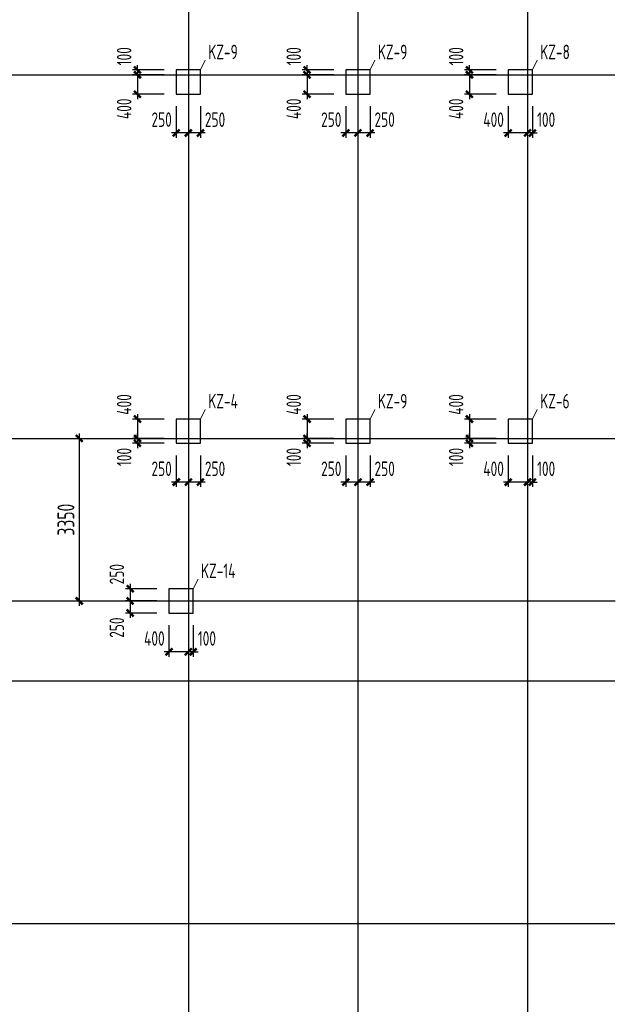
# Model space of a CAD drawing. Extents: x -302077 to 107904, y -9283 to 295706.
# Tile 66 of 256: x -116074 to -103783, y 11366 to 31671. Entities that reach past the tile are written whole.
import ezdxf

# ---------------------------------------------------------------- set-up
doc = ezdxf.new("R2010")
doc.units = 0
doc.header["$LTSCALE"] = 500
doc.header["$MEASUREMENT"] = 0
doc.layers.get('0').update_dxf_attribs({"linetype": 'CONTINUOUS'})
doc.layers.get('Defpoints').update_dxf_attribs({"linetype": 'CONTINUOUS'})
doc.layers.add('AXIS', color=3, linetype='CONTINUOUS')
doc.layers.add('COLU', color=7, linetype='CONTINUOUS')
for name, color, linetype, lineweight in [('COLU_DIM', 3, 'CONTINUOUS', 0), ('COLU_TEXT_JZ', 7, 'CONTINUOUS', 0), ('DIM', 3, 'CONTINUOUS', 0)]:
    doc.layers.add(name, color=color, linetype=linetype, lineweight=lineweight)
doc.styles.add('TSSD_Dimension', font='tssdeng.shx', dxfattribs={"width": 0.7, "bigfont": 'hztxt.shx'})
doc.styles.add('TSSD_Rein', font='tssdeng.shx', dxfattribs={"width": 0.7, "bigfont": 'hztxt.shx'})
doc.dimstyles.new('TSSD_100_100', dxfattribs={"dimtxt": 350, "dimasz": 100, "dimexe": 100, "dimexo": 250, "dimgap": 100, "dimtad": 1, "dimdec": 0, "dimzin": 0, "dimdsep": 46, "dimtxsty": 'TSSD_Dimension', "dimblk": 'ARCHTICK', "dimblk1": 'ARCHTICK', "dimblk2": 'ARCHTICK', "dimcen": 0, "dimdle": 100, "dimclrt": 7, "dimadec": 0, "dimazin": 0, "dimtfac": 1, "dimtdec": 0, "dimtix": 1, "dimtmove": 2, "dimatfit": 3, "dimfxl": 1, "dimtolj": 1, "dimtzin": 0, "dimarcsym": 0})

# ---------------------------------------------------------------- blocks, each defined once
blk = doc.blocks.new('_ArchTick')
at = {"color": 0, "linetype": 'ByBlock', "const_width": 0.5}
blk.add_lwpolyline([(-0.71, -0.71), (0.71, 0.71)], dxfattribs=at)
blk = doc.blocks.new('*D283')
at = {"layer": 'COLU_DIM', "color": 0, "lineweight": -2}
for p, q in [((-105594, 29885), (-105594, 29235)), ((-105494, 29885), (-105494, 29235)), ((-105594, 29335), (-105694, 29335)), ((-105494, 29335), (-105594, 29335)), ((-105494, 29335), (-105394, 29335))]:
    blk.add_line(p, q, dxfattribs=at)
at = {"layer": 'Defpoints', "color": 0}
for p in [(-105594, 30135), (-105494, 30135), (-105594, 29335)]:
    blk.add_point(p, dxfattribs=at)
at = {"layer": 'COLU_DIM', "color": 0, "lineweight": -2, "xscale": 100, "yscale": 100, "zscale": 100}
blk.add_blockref('_ArchTick', (-105594, 29335), dxfattribs=at)
at = {"layer": 'COLU_DIM', "color": 0, "lineweight": -2, "xscale": 100, "yscale": 100, "zscale": 100, "rotation": 180}
blk.add_blockref('_ArchTick', (-105494, 29335), dxfattribs=at)
at = {"layer": 'COLU_DIM', "color": 7, "insert": (-105211, 29610), "char_height": 300, "attachment_point": 5, "style": 'TSSD_Dimension'}
blk.add_mtext('\\A1;100', dxfattribs=at)
blk = doc.blocks.new('*D284')
at = {"layer": 'COLU_DIM', "color": 0, "lineweight": -2}
for p, q in [((-105994, 29885), (-105994, 29235)), ((-105594, 29885), (-105594, 29235)), ((-105494, 29335), (-106094, 29335))]:
    blk.add_line(p, q, dxfattribs=at)
at = {"layer": 'Defpoints', "color": 0}
for p in [(-105994, 30135), (-105594, 30135), (-105994, 29335)]:
    blk.add_point(p, dxfattribs=at)
at = {"layer": 'COLU_DIM', "color": 0, "lineweight": -2, "xscale": 100, "yscale": 100, "zscale": 100, "rotation": 180}
blk.add_blockref('_ArchTick', (-105994, 29335), dxfattribs=at)
at = {"layer": 'COLU_DIM', "color": 0, "lineweight": -2, "xscale": 100, "yscale": 100, "zscale": 100}
blk.add_blockref('_ArchTick', (-105594, 29335), dxfattribs=at)
at = {"layer": 'COLU_DIM', "color": 7, "insert": (-106295, 29610), "char_height": 300, "attachment_point": 5, "style": 'TSSD_Dimension'}
blk.add_mtext('\\A1;400', dxfattribs=at)
blk = doc.blocks.new('*D285')
at = {"layer": 'COLU_DIM', "color": 0, "lineweight": -2}
for p, q in [((-106794, 30635), (-106794, 30735)), ((-106244, 30635), (-106894, 30635)), ((-106244, 30535), (-106894, 30535)), ((-106794, 30635), (-106794, 30535)), ((-106794, 30535), (-106794, 30435))]:
    blk.add_line(p, q, dxfattribs=at)
at = {"layer": 'Defpoints', "color": 0}
for p in [(-106794, 30535), (-105994, 30635), (-105994, 30535)]:
    blk.add_point(p, dxfattribs=at)
at = {"layer": 'COLU_DIM', "color": 0, "lineweight": -2, "xscale": 100, "yscale": 100, "zscale": 100}
for p, rotation in [((-106794, 30635), 270), ((-106794, 30535), 90)]:
    blk.add_blockref('_ArchTick', p, dxfattribs=dict(at, rotation=rotation))
at = {"layer": 'COLU_DIM', "color": 7, "insert": (-107069, 30918), "char_height": 300, "attachment_point": 5, "rotation": 90, "style": 'TSSD_Dimension'}
blk.add_mtext('\\A1;100', dxfattribs=at)
blk = doc.blocks.new('*D286')
at = {"layer": 'COLU_DIM', "color": 0, "lineweight": -2}
for p, q in [((-106244, 30535), (-106894, 30535)), ((-106794, 30635), (-106794, 30035)), ((-106244, 30135), (-106894, 30135))]:
    blk.add_line(p, q, dxfattribs=at)
at = {"layer": 'Defpoints', "color": 0}
for p in [(-105994, 30535), (-106794, 30135), (-105994, 30135)]:
    blk.add_point(p, dxfattribs=at)
at = {"layer": 'COLU_DIM', "color": 0, "lineweight": -2, "xscale": 100, "yscale": 100, "zscale": 100}
for p, rotation in [((-106794, 30535), 90), ((-106794, 30135), 270)]:
    blk.add_blockref('_ArchTick', p, dxfattribs=dict(at, rotation=rotation))
at = {"layer": 'COLU_DIM', "color": 7, "insert": (-107069, 29834), "char_height": 300, "attachment_point": 5, "rotation": 90, "style": 'TSSD_Dimension'}
blk.add_mtext('\\A1;400', dxfattribs=at)
blk = doc.blocks.new('*D287')
at = {"layer": 'COLU_DIM', "color": 0, "lineweight": -2}
for p, q in [((-109094, 29885), (-109094, 29235)), ((-108844, 29885), (-108844, 29235)), ((-108744, 29335), (-109194, 29335))]:
    blk.add_line(p, q, dxfattribs=at)
at = {"layer": 'Defpoints', "color": 0}
for p in [(-109094, 30135), (-108844, 30135), (-109094, 29335)]:
    blk.add_point(p, dxfattribs=at)
at = {"layer": 'COLU_DIM', "color": 0, "lineweight": -2, "xscale": 100, "yscale": 100, "zscale": 100, "rotation": 180}
blk.add_blockref('_ArchTick', (-109094, 29335), dxfattribs=at)
at = {"layer": 'COLU_DIM', "color": 0, "lineweight": -2, "xscale": 100, "yscale": 100, "zscale": 100}
blk.add_blockref('_ArchTick', (-108844, 29335), dxfattribs=at)
at = {"layer": 'COLU_DIM', "color": 7, "insert": (-108543, 29610), "char_height": 300, "attachment_point": 5, "style": 'TSSD_Dimension'}
blk.add_mtext('\\A1;250', dxfattribs=at)
blk = doc.blocks.new('*D288')
at = {"layer": 'COLU_DIM', "color": 0, "lineweight": -2}
for p, q in [((-109344, 29885), (-109344, 29235)), ((-109094, 29885), (-109094, 29235)), ((-108994, 29335), (-109444, 29335))]:
    blk.add_line(p, q, dxfattribs=at)
at = {"layer": 'Defpoints', "color": 0}
for p in [(-109344, 30135), (-109094, 30135), (-109344, 29335)]:
    blk.add_point(p, dxfattribs=at)
at = {"layer": 'COLU_DIM', "color": 0, "lineweight": -2, "xscale": 100, "yscale": 100, "zscale": 100, "rotation": 180}
blk.add_blockref('_ArchTick', (-109344, 29335), dxfattribs=at)
at = {"layer": 'COLU_DIM', "color": 0, "lineweight": -2, "xscale": 100, "yscale": 100, "zscale": 100}
blk.add_blockref('_ArchTick', (-109094, 29335), dxfattribs=at)
at = {"layer": 'COLU_DIM', "color": 7, "insert": (-109645, 29610), "char_height": 300, "attachment_point": 5, "style": 'TSSD_Dimension'}
blk.add_mtext('\\A1;250', dxfattribs=at)
blk = doc.blocks.new('*D289')
at = {"layer": 'COLU_DIM', "color": 0, "lineweight": -2}
for p, q in [((-110144, 30635), (-110144, 30735)), ((-109594, 30635), (-110244, 30635)), ((-109594, 30535), (-110244, 30535)), ((-110144, 30635), (-110144, 30535)), ((-110144, 30535), (-110144, 30435))]:
    blk.add_line(p, q, dxfattribs=at)
at = {"layer": 'Defpoints', "color": 0}
for p in [(-110144, 30535), (-109344, 30635), (-109344, 30535)]:
    blk.add_point(p, dxfattribs=at)
at = {"layer": 'COLU_DIM', "color": 0, "lineweight": -2, "xscale": 100, "yscale": 100, "zscale": 100}
for p, rotation in [((-110144, 30635), 270), ((-110144, 30535), 90)]:
    blk.add_blockref('_ArchTick', p, dxfattribs=dict(at, rotation=rotation))
at = {"layer": 'COLU_DIM', "color": 7, "insert": (-110419, 30918), "char_height": 300, "attachment_point": 5, "rotation": 90, "style": 'TSSD_Dimension'}
blk.add_mtext('\\A1;100', dxfattribs=at)
blk = doc.blocks.new('*D290')
at = {"layer": 'COLU_DIM', "color": 0, "lineweight": -2}
for p, q in [((-109594, 30535), (-110244, 30535)), ((-110144, 30635), (-110144, 30035)), ((-109594, 30135), (-110244, 30135))]:
    blk.add_line(p, q, dxfattribs=at)
at = {"layer": 'Defpoints', "color": 0}
for p in [(-109344, 30535), (-110144, 30135), (-109344, 30135)]:
    blk.add_point(p, dxfattribs=at)
at = {"layer": 'COLU_DIM', "color": 0, "lineweight": -2, "xscale": 100, "yscale": 100, "zscale": 100}
for p, rotation in [((-110144, 30535), 90), ((-110144, 30135), 270)]:
    blk.add_blockref('_ArchTick', p, dxfattribs=dict(at, rotation=rotation))
at = {"layer": 'COLU_DIM', "color": 7, "insert": (-110419, 29834), "char_height": 300, "attachment_point": 5, "rotation": 90, "style": 'TSSD_Dimension'}
blk.add_mtext('\\A1;400', dxfattribs=at)
blk = doc.blocks.new('*D291')
at = {"layer": 'COLU_DIM', "color": 0, "lineweight": -2}
for p, q in [((-112594, 29885), (-112594, 29235)), ((-112344, 29885), (-112344, 29235)), ((-112244, 29335), (-112694, 29335))]:
    blk.add_line(p, q, dxfattribs=at)
at = {"layer": 'Defpoints', "color": 0}
for p in [(-112594, 30135), (-112344, 30135), (-112594, 29335)]:
    blk.add_point(p, dxfattribs=at)
at = {"layer": 'COLU_DIM', "color": 0, "lineweight": -2, "xscale": 100, "yscale": 100, "zscale": 100, "rotation": 180}
blk.add_blockref('_ArchTick', (-112594, 29335), dxfattribs=at)
at = {"layer": 'COLU_DIM', "color": 0, "lineweight": -2, "xscale": 100, "yscale": 100, "zscale": 100}
blk.add_blockref('_ArchTick', (-112344, 29335), dxfattribs=at)
at = {"layer": 'COLU_DIM', "color": 7, "insert": (-112043, 29610), "char_height": 300, "attachment_point": 5, "style": 'TSSD_Dimension'}
blk.add_mtext('\\A1;250', dxfattribs=at)
blk = doc.blocks.new('*D292')
at = {"layer": 'COLU_DIM', "color": 0, "lineweight": -2}
for p, q in [((-112844, 29885), (-112844, 29235)), ((-112594, 29885), (-112594, 29235)), ((-112494, 29335), (-112944, 29335))]:
    blk.add_line(p, q, dxfattribs=at)
at = {"layer": 'Defpoints', "color": 0}
for p in [(-112844, 30135), (-112594, 30135), (-112844, 29335)]:
    blk.add_point(p, dxfattribs=at)
at = {"layer": 'COLU_DIM', "color": 0, "lineweight": -2, "xscale": 100, "yscale": 100, "zscale": 100, "rotation": 180}
blk.add_blockref('_ArchTick', (-112844, 29335), dxfattribs=at)
at = {"layer": 'COLU_DIM', "color": 0, "lineweight": -2, "xscale": 100, "yscale": 100, "zscale": 100}
blk.add_blockref('_ArchTick', (-112594, 29335), dxfattribs=at)
at = {"layer": 'COLU_DIM', "color": 7, "insert": (-113145, 29610), "char_height": 300, "attachment_point": 5, "style": 'TSSD_Dimension'}
blk.add_mtext('\\A1;250', dxfattribs=at)
blk = doc.blocks.new('*D293')
at = {"layer": 'COLU_DIM', "color": 0, "lineweight": -2}
for p, q in [((-113644, 30635), (-113644, 30735)), ((-113094, 30635), (-113744, 30635)), ((-113094, 30535), (-113744, 30535)), ((-113644, 30635), (-113644, 30535)), ((-113644, 30535), (-113644, 30435))]:
    blk.add_line(p, q, dxfattribs=at)
at = {"layer": 'Defpoints', "color": 0}
for p in [(-113644, 30535), (-112844, 30635), (-112844, 30535)]:
    blk.add_point(p, dxfattribs=at)
at = {"layer": 'COLU_DIM', "color": 0, "lineweight": -2, "xscale": 100, "yscale": 100, "zscale": 100}
for p, rotation in [((-113644, 30635), 270), ((-113644, 30535), 90)]:
    blk.add_blockref('_ArchTick', p, dxfattribs=dict(at, rotation=rotation))
at = {"layer": 'COLU_DIM', "color": 7, "insert": (-113919, 30918), "char_height": 300, "attachment_point": 5, "rotation": 90, "style": 'TSSD_Dimension'}
blk.add_mtext('\\A1;100', dxfattribs=at)
blk = doc.blocks.new('*D294')
at = {"layer": 'COLU_DIM', "color": 0, "lineweight": -2}
for p, q in [((-113094, 30535), (-113744, 30535)), ((-113644, 30635), (-113644, 30035)), ((-113094, 30135), (-113744, 30135))]:
    blk.add_line(p, q, dxfattribs=at)
at = {"layer": 'Defpoints', "color": 0}
for p in [(-112844, 30535), (-113644, 30135), (-112844, 30135)]:
    blk.add_point(p, dxfattribs=at)
at = {"layer": 'COLU_DIM', "color": 0, "lineweight": -2, "xscale": 100, "yscale": 100, "zscale": 100}
for p, rotation in [((-113644, 30535), 90), ((-113644, 30135), 270)]:
    blk.add_blockref('_ArchTick', p, dxfattribs=dict(at, rotation=rotation))
at = {"layer": 'COLU_DIM', "color": 7, "insert": (-113919, 29834), "char_height": 300, "attachment_point": 5, "rotation": 90, "style": 'TSSD_Dimension'}
blk.add_mtext('\\A1;400', dxfattribs=at)
blk = doc.blocks.new('*D307')
at = {"layer": 'COLU_DIM', "color": 0, "lineweight": -2}
for p, q in [((-105594, 22685), (-105594, 22035)), ((-105494, 22685), (-105494, 22035)), ((-105594, 22135), (-105694, 22135)), ((-105494, 22135), (-105594, 22135)), ((-105494, 22135), (-105394, 22135))]:
    blk.add_line(p, q, dxfattribs=at)
at = {"layer": 'Defpoints', "color": 0}
for p in [(-105594, 22935), (-105494, 22935), (-105594, 22135)]:
    blk.add_point(p, dxfattribs=at)
at = {"layer": 'COLU_DIM', "color": 0, "lineweight": -2, "xscale": 100, "yscale": 100, "zscale": 100}
blk.add_blockref('_ArchTick', (-105594, 22135), dxfattribs=at)
at = {"layer": 'COLU_DIM', "color": 0, "lineweight": -2, "xscale": 100, "yscale": 100, "zscale": 100, "rotation": 180}
blk.add_blockref('_ArchTick', (-105494, 22135), dxfattribs=at)
at = {"layer": 'COLU_DIM', "color": 7, "insert": (-105211, 22410), "char_height": 300, "attachment_point": 5, "style": 'TSSD_Dimension'}
blk.add_mtext('\\A1;100', dxfattribs=at)
blk = doc.blocks.new('*D308')
at = {"layer": 'COLU_DIM', "color": 0, "lineweight": -2}
for p, q in [((-105994, 22685), (-105994, 22035)), ((-105594, 22685), (-105594, 22035)), ((-105494, 22135), (-106094, 22135))]:
    blk.add_line(p, q, dxfattribs=at)
at = {"layer": 'Defpoints', "color": 0}
for p in [(-105994, 22935), (-105594, 22935), (-105994, 22135)]:
    blk.add_point(p, dxfattribs=at)
at = {"layer": 'COLU_DIM', "color": 0, "lineweight": -2, "xscale": 100, "yscale": 100, "zscale": 100, "rotation": 180}
blk.add_blockref('_ArchTick', (-105994, 22135), dxfattribs=at)
at = {"layer": 'COLU_DIM', "color": 0, "lineweight": -2, "xscale": 100, "yscale": 100, "zscale": 100}
blk.add_blockref('_ArchTick', (-105594, 22135), dxfattribs=at)
at = {"layer": 'COLU_DIM', "color": 7, "insert": (-106295, 22410), "char_height": 300, "attachment_point": 5, "style": 'TSSD_Dimension'}
blk.add_mtext('\\A1;400', dxfattribs=at)
blk = doc.blocks.new('*D309')
at = {"layer": 'COLU_DIM', "color": 0, "lineweight": -2}
for p, q in [((-106244, 23435), (-106894, 23435)), ((-106794, 23535), (-106794, 22935)), ((-106244, 23035), (-106894, 23035))]:
    blk.add_line(p, q, dxfattribs=at)
at = {"layer": 'Defpoints', "color": 0}
for p in [(-105994, 23435), (-106794, 23035), (-105994, 23035)]:
    blk.add_point(p, dxfattribs=at)
at = {"layer": 'COLU_DIM', "color": 0, "lineweight": -2, "xscale": 100, "yscale": 100, "zscale": 100}
for p, rotation in [((-106794, 23435), 90), ((-106794, 23035), 270)]:
    blk.add_blockref('_ArchTick', p, dxfattribs=dict(at, rotation=rotation))
at = {"layer": 'COLU_DIM', "color": 7, "insert": (-107069, 23736), "char_height": 300, "attachment_point": 5, "rotation": 90, "style": 'TSSD_Dimension'}
blk.add_mtext('\\A1;400', dxfattribs=at)
blk = doc.blocks.new('*D310')
at = {"layer": 'COLU_DIM', "color": 0, "lineweight": -2}
for p, q in [((-106244, 23035), (-106894, 23035)), ((-106794, 23035), (-106794, 23135)), ((-106794, 23035), (-106794, 22935)), ((-106244, 22935), (-106894, 22935)), ((-106794, 22935), (-106794, 22835))]:
    blk.add_line(p, q, dxfattribs=at)
at = {"layer": 'Defpoints', "color": 0}
for p in [(-105994, 23035), (-106794, 22935), (-105994, 22935)]:
    blk.add_point(p, dxfattribs=at)
at = {"layer": 'COLU_DIM', "color": 0, "lineweight": -2, "xscale": 100, "yscale": 100, "zscale": 100}
for p, rotation in [((-106794, 23035), 270), ((-106794, 22935), 90)]:
    blk.add_blockref('_ArchTick', p, dxfattribs=dict(at, rotation=rotation))
at = {"layer": 'COLU_DIM', "color": 7, "insert": (-107069, 22653), "char_height": 300, "attachment_point": 5, "rotation": 90, "style": 'TSSD_Dimension'}
blk.add_mtext('\\A1;100', dxfattribs=at)
blk = doc.blocks.new('*D311')
at = {"layer": 'COLU_DIM', "color": 0, "lineweight": -2}
for p, q in [((-109094, 22685), (-109094, 22035)), ((-108844, 22685), (-108844, 22035)), ((-108744, 22135), (-109194, 22135))]:
    blk.add_line(p, q, dxfattribs=at)
at = {"layer": 'Defpoints', "color": 0}
for p in [(-109094, 22935), (-108844, 22935), (-109094, 22135)]:
    blk.add_point(p, dxfattribs=at)
at = {"layer": 'COLU_DIM', "color": 0, "lineweight": -2, "xscale": 100, "yscale": 100, "zscale": 100, "rotation": 180}
blk.add_blockref('_ArchTick', (-109094, 22135), dxfattribs=at)
at = {"layer": 'COLU_DIM', "color": 0, "lineweight": -2, "xscale": 100, "yscale": 100, "zscale": 100}
blk.add_blockref('_ArchTick', (-108844, 22135), dxfattribs=at)
at = {"layer": 'COLU_DIM', "color": 7, "insert": (-108543, 22410), "char_height": 300, "attachment_point": 5, "style": 'TSSD_Dimension'}
blk.add_mtext('\\A1;250', dxfattribs=at)
blk = doc.blocks.new('*D312')
at = {"layer": 'COLU_DIM', "color": 0, "lineweight": -2}
for p, q in [((-109344, 22685), (-109344, 22035)), ((-109094, 22685), (-109094, 22035)), ((-108994, 22135), (-109444, 22135))]:
    blk.add_line(p, q, dxfattribs=at)
at = {"layer": 'Defpoints', "color": 0}
for p in [(-109344, 22935), (-109094, 22935), (-109344, 22135)]:
    blk.add_point(p, dxfattribs=at)
at = {"layer": 'COLU_DIM', "color": 0, "lineweight": -2, "xscale": 100, "yscale": 100, "zscale": 100, "rotation": 180}
blk.add_blockref('_ArchTick', (-109344, 22135), dxfattribs=at)
at = {"layer": 'COLU_DIM', "color": 0, "lineweight": -2, "xscale": 100, "yscale": 100, "zscale": 100}
blk.add_blockref('_ArchTick', (-109094, 22135), dxfattribs=at)
at = {"layer": 'COLU_DIM', "color": 7, "insert": (-109645, 22410), "char_height": 300, "attachment_point": 5, "style": 'TSSD_Dimension'}
blk.add_mtext('\\A1;250', dxfattribs=at)
blk = doc.blocks.new('*D313')
at = {"layer": 'COLU_DIM', "color": 0, "lineweight": -2}
for p, q in [((-109594, 23435), (-110244, 23435)), ((-110144, 23535), (-110144, 22935)), ((-109594, 23035), (-110244, 23035))]:
    blk.add_line(p, q, dxfattribs=at)
at = {"layer": 'Defpoints', "color": 0}
for p in [(-109344, 23435), (-110144, 23035), (-109344, 23035)]:
    blk.add_point(p, dxfattribs=at)
at = {"layer": 'COLU_DIM', "color": 0, "lineweight": -2, "xscale": 100, "yscale": 100, "zscale": 100}
for p, rotation in [((-110144, 23435), 90), ((-110144, 23035), 270)]:
    blk.add_blockref('_ArchTick', p, dxfattribs=dict(at, rotation=rotation))
at = {"layer": 'COLU_DIM', "color": 7, "insert": (-110419, 23736), "char_height": 300, "attachment_point": 5, "rotation": 90, "style": 'TSSD_Dimension'}
blk.add_mtext('\\A1;400', dxfattribs=at)
blk = doc.blocks.new('*D314')
at = {"layer": 'COLU_DIM', "color": 0, "lineweight": -2}
for p, q in [((-109594, 23035), (-110244, 23035)), ((-110144, 23035), (-110144, 23135)), ((-110144, 23035), (-110144, 22935)), ((-109594, 22935), (-110244, 22935)), ((-110144, 22935), (-110144, 22835))]:
    blk.add_line(p, q, dxfattribs=at)
at = {"layer": 'Defpoints', "color": 0}
for p in [(-109344, 23035), (-110144, 22935), (-109344, 22935)]:
    blk.add_point(p, dxfattribs=at)
at = {"layer": 'COLU_DIM', "color": 0, "lineweight": -2, "xscale": 100, "yscale": 100, "zscale": 100}
for p, rotation in [((-110144, 23035), 270), ((-110144, 22935), 90)]:
    blk.add_blockref('_ArchTick', p, dxfattribs=dict(at, rotation=rotation))
at = {"layer": 'COLU_DIM', "color": 7, "insert": (-110419, 22653), "char_height": 300, "attachment_point": 5, "rotation": 90, "style": 'TSSD_Dimension'}
blk.add_mtext('\\A1;100', dxfattribs=at)
blk = doc.blocks.new('*D315')
at = {"layer": 'COLU_DIM', "color": 0, "lineweight": -2}
for p, q in [((-112594, 22685), (-112594, 22035)), ((-112344, 22685), (-112344, 22035)), ((-112244, 22135), (-112694, 22135))]:
    blk.add_line(p, q, dxfattribs=at)
at = {"layer": 'Defpoints', "color": 0}
for p in [(-112594, 22935), (-112344, 22935), (-112594, 22135)]:
    blk.add_point(p, dxfattribs=at)
at = {"layer": 'COLU_DIM', "color": 0, "lineweight": -2, "xscale": 100, "yscale": 100, "zscale": 100, "rotation": 180}
blk.add_blockref('_ArchTick', (-112594, 22135), dxfattribs=at)
at = {"layer": 'COLU_DIM', "color": 0, "lineweight": -2, "xscale": 100, "yscale": 100, "zscale": 100}
blk.add_blockref('_ArchTick', (-112344, 22135), dxfattribs=at)
at = {"layer": 'COLU_DIM', "color": 7, "insert": (-112043, 22410), "char_height": 300, "attachment_point": 5, "style": 'TSSD_Dimension'}
blk.add_mtext('\\A1;250', dxfattribs=at)
blk = doc.blocks.new('*D316')
at = {"layer": 'COLU_DIM', "color": 0, "lineweight": -2}
for p, q in [((-112844, 22685), (-112844, 22035)), ((-112594, 22685), (-112594, 22035)), ((-112494, 22135), (-112944, 22135))]:
    blk.add_line(p, q, dxfattribs=at)
at = {"layer": 'Defpoints', "color": 0}
for p in [(-112844, 22935), (-112594, 22935), (-112844, 22135)]:
    blk.add_point(p, dxfattribs=at)
at = {"layer": 'COLU_DIM', "color": 0, "lineweight": -2, "xscale": 100, "yscale": 100, "zscale": 100, "rotation": 180}
blk.add_blockref('_ArchTick', (-112844, 22135), dxfattribs=at)
at = {"layer": 'COLU_DIM', "color": 0, "lineweight": -2, "xscale": 100, "yscale": 100, "zscale": 100}
blk.add_blockref('_ArchTick', (-112594, 22135), dxfattribs=at)
at = {"layer": 'COLU_DIM', "color": 7, "insert": (-113145, 22410), "char_height": 300, "attachment_point": 5, "style": 'TSSD_Dimension'}
blk.add_mtext('\\A1;250', dxfattribs=at)
blk = doc.blocks.new('*D317')
at = {"layer": 'COLU_DIM', "color": 0, "lineweight": -2}
for p, q in [((-113094, 23435), (-113744, 23435)), ((-113644, 23535), (-113644, 22935)), ((-113094, 23035), (-113744, 23035))]:
    blk.add_line(p, q, dxfattribs=at)
at = {"layer": 'Defpoints', "color": 0}
for p in [(-112844, 23435), (-113644, 23035), (-112844, 23035)]:
    blk.add_point(p, dxfattribs=at)
at = {"layer": 'COLU_DIM', "color": 0, "lineweight": -2, "xscale": 100, "yscale": 100, "zscale": 100}
for p, rotation in [((-113644, 23435), 90), ((-113644, 23035), 270)]:
    blk.add_blockref('_ArchTick', p, dxfattribs=dict(at, rotation=rotation))
at = {"layer": 'COLU_DIM', "color": 7, "insert": (-113919, 23736), "char_height": 300, "attachment_point": 5, "rotation": 90, "style": 'TSSD_Dimension'}
blk.add_mtext('\\A1;400', dxfattribs=at)
blk = doc.blocks.new('*D318')
at = {"layer": 'COLU_DIM', "color": 0, "lineweight": -2}
for p, q in [((-113094, 23035), (-113744, 23035)), ((-113644, 23035), (-113644, 23135)), ((-113644, 23035), (-113644, 22935)), ((-113094, 22935), (-113744, 22935)), ((-113644, 22935), (-113644, 22835))]:
    blk.add_line(p, q, dxfattribs=at)
at = {"layer": 'Defpoints', "color": 0}
for p in [(-112844, 23035), (-113644, 22935), (-112844, 22935)]:
    blk.add_point(p, dxfattribs=at)
at = {"layer": 'COLU_DIM', "color": 0, "lineweight": -2, "xscale": 100, "yscale": 100, "zscale": 100}
for p, rotation in [((-113644, 23035), 270), ((-113644, 22935), 90)]:
    blk.add_blockref('_ArchTick', p, dxfattribs=dict(at, rotation=rotation))
at = {"layer": 'COLU_DIM', "color": 7, "insert": (-113919, 22653), "char_height": 300, "attachment_point": 5, "rotation": 90, "style": 'TSSD_Dimension'}
blk.add_mtext('\\A1;100', dxfattribs=at)
blk = doc.blocks.new('*D327')
at = {"layer": 'Defpoints', "color": 0}
for p in [(-115542, 23035), (-115542, 19685), (-114845, 19685)]:
    blk.add_point(p, dxfattribs=at)
at = {"layer": 'DIM', "color": 0, "lineweight": -2}
for p, q in [((-115292, 23035), (-114745, 23035)), ((-114845, 23135), (-114845, 19585)), ((-115292, 19685), (-114745, 19685))]:
    blk.add_line(p, q, dxfattribs=at)
at = {"layer": 'DIM', "color": 0, "lineweight": -2, "xscale": 100, "yscale": 100, "zscale": 100}
for p, rotation in [((-114845, 23035), 90), ((-114845, 19685), 270)]:
    blk.add_blockref('_ArchTick', p, dxfattribs=dict(at, rotation=rotation))
at = {"layer": 'DIM', "color": 7, "insert": (-115120, 21360), "char_height": 350, "attachment_point": 5, "rotation": 90, "style": 'TSSD_Dimension'}
blk.add_mtext('\\A1;3350', dxfattribs=at)
blk = doc.blocks.new('*D328')
at = {"layer": 'COLU_DIM', "color": 0, "lineweight": -2}
for p, q in [((-112594, 19185), (-112594, 18535)), ((-112494, 19185), (-112494, 18535)), ((-112594, 18635), (-112694, 18635)), ((-112494, 18635), (-112594, 18635)), ((-112494, 18635), (-112394, 18635))]:
    blk.add_line(p, q, dxfattribs=at)
at = {"layer": 'Defpoints', "color": 0}
for p in [(-112594, 19435), (-112494, 19435), (-112594, 18635)]:
    blk.add_point(p, dxfattribs=at)
at = {"layer": 'COLU_DIM', "color": 0, "lineweight": -2, "xscale": 100, "yscale": 100, "zscale": 100}
blk.add_blockref('_ArchTick', (-112594, 18635), dxfattribs=at)
at = {"layer": 'COLU_DIM', "color": 0, "lineweight": -2, "xscale": 100, "yscale": 100, "zscale": 100, "rotation": 180}
blk.add_blockref('_ArchTick', (-112494, 18635), dxfattribs=at)
at = {"layer": 'COLU_DIM', "color": 7, "insert": (-112211, 18910), "char_height": 300, "attachment_point": 5, "style": 'TSSD_Dimension'}
blk.add_mtext('\\A1;100', dxfattribs=at)
blk = doc.blocks.new('*D329')
at = {"layer": 'COLU_DIM', "color": 0, "lineweight": -2}
for p, q in [((-112994, 19185), (-112994, 18535)), ((-112594, 19185), (-112594, 18535)), ((-112494, 18635), (-113094, 18635))]:
    blk.add_line(p, q, dxfattribs=at)
at = {"layer": 'Defpoints', "color": 0}
for p in [(-112994, 19435), (-112594, 19435), (-112994, 18635)]:
    blk.add_point(p, dxfattribs=at)
at = {"layer": 'COLU_DIM', "color": 0, "lineweight": -2, "xscale": 100, "yscale": 100, "zscale": 100, "rotation": 180}
blk.add_blockref('_ArchTick', (-112994, 18635), dxfattribs=at)
at = {"layer": 'COLU_DIM', "color": 0, "lineweight": -2, "xscale": 100, "yscale": 100, "zscale": 100}
blk.add_blockref('_ArchTick', (-112594, 18635), dxfattribs=at)
at = {"layer": 'COLU_DIM', "color": 7, "insert": (-113295, 18910), "char_height": 300, "attachment_point": 5, "style": 'TSSD_Dimension'}
blk.add_mtext('\\A1;400', dxfattribs=at)
blk = doc.blocks.new('*D330')
at = {"layer": 'COLU_DIM', "color": 0, "lineweight": -2}
for p, q in [((-113244, 19935), (-113894, 19935)), ((-113794, 20035), (-113794, 19585)), ((-113244, 19685), (-113894, 19685))]:
    blk.add_line(p, q, dxfattribs=at)
at = {"layer": 'Defpoints', "color": 0}
for p in [(-112994, 19935), (-113794, 19685), (-112994, 19685)]:
    blk.add_point(p, dxfattribs=at)
at = {"layer": 'COLU_DIM', "color": 0, "lineweight": -2, "xscale": 100, "yscale": 100, "zscale": 100}
for p, rotation in [((-113794, 19935), 90), ((-113794, 19685), 270)]:
    blk.add_blockref('_ArchTick', p, dxfattribs=dict(at, rotation=rotation))
at = {"layer": 'COLU_DIM', "color": 7, "insert": (-114069, 20236), "char_height": 300, "attachment_point": 5, "rotation": 90, "style": 'TSSD_Dimension'}
blk.add_mtext('\\A1;250', dxfattribs=at)
blk = doc.blocks.new('*D331')
at = {"layer": 'COLU_DIM', "color": 0, "lineweight": -2}
for p, q in [((-113794, 19785), (-113794, 19335)), ((-113244, 19685), (-113894, 19685)), ((-113244, 19435), (-113894, 19435))]:
    blk.add_line(p, q, dxfattribs=at)
at = {"layer": 'Defpoints', "color": 0}
for p in [(-112994, 19685), (-113794, 19435), (-112994, 19435)]:
    blk.add_point(p, dxfattribs=at)
at = {"layer": 'COLU_DIM', "color": 0, "lineweight": -2, "xscale": 100, "yscale": 100, "zscale": 100}
for p, rotation in [((-113794, 19685), 90), ((-113794, 19435), 270)]:
    blk.add_blockref('_ArchTick', p, dxfattribs=dict(at, rotation=rotation))
at = {"layer": 'COLU_DIM', "color": 7, "insert": (-114069, 19134), "char_height": 300, "attachment_point": 5, "rotation": 90, "style": 'TSSD_Dimension'}
blk.add_mtext('\\A1;250', dxfattribs=at)

msp = doc.modelspace()

# ---------------------------------------------------------------- linework, layer by layer
at = {"layer": 'AXIS', "color": 250}
for p, q in [((-112593.661, 42065.712), (-112593.661, 10865.712)), ((-109093.661, 42065.712), (-109093.661, 10865.712)), ((-105593.661, 42065.712), (-105593.661, 10865.712)), ((-137626.211, 30535.307), (-103792.659, 30535.307)), ((-137626.211, 23035.307), (-103792.659, 23035.307)), ((-122285.136, 19685.309), (-103783.413, 19685.309)), ((-137626.211, 18035.307), (-103792.659, 18035.307)), ((-137626.211, 13035.307), (-103792.659, 13035.307))]:
    msp.add_line(p, q, dxfattribs=at)
at = {"layer": 'COLU'}
for points in [[(-112343.66, 30135.309), (-112343.66, 30635.309), (-112843.66, 30635.309), (-112843.66, 30135.309)], [(-108843.66, 30135.309), (-108843.66, 30635.309), (-109343.66, 30635.309), (-109343.66, 30135.309)], [(-105493.66, 30135.309), (-105493.66, 30635.309), (-105993.66, 30635.309), (-105993.66, 30135.309)], [(-112343.66, 22935.309), (-112343.66, 23435.309), (-112843.66, 23435.309), (-112843.66, 22935.309)], [(-108843.66, 22935.309), (-108843.66, 23435.309), (-109343.66, 23435.309), (-109343.66, 22935.309)], [(-105493.66, 22935.309), (-105493.66, 23435.309), (-105993.66, 23435.309), (-105993.66, 22935.309)], [(-112493.66, 19435.309), (-112493.66, 19935.309), (-112993.66, 19935.309), (-112993.66, 19435.309)]]:
    msp.add_lwpolyline(points, close=True, dxfattribs=at)
at = {"layer": 'COLU_TEXT_JZ'}
for p, q in [((-112343.66, 30635.309), (-112243.66, 30835.309)), ((-108843.66, 30635.309), (-108743.66, 30835.309)), ((-105493.66, 30635.309), (-105393.66, 30835.309)), ((-112343.66, 23435.309), (-112243.66, 23635.309)), ((-108843.66, 23435.309), (-108743.66, 23635.309)), ((-105493.66, 23435.309), (-105393.66, 23635.309)), ((-112493.66, 19935.309), (-112393.66, 20135.309))]:
    msp.add_line(p, q, dxfattribs=at)

# ---------------------------------------------------------------- texts
at = {"layer": 'COLU_TEXT_JZ', "style": 'TSSD_Rein', "width": 0.7}
for s, p in [('KZ-9', (-112182.411, 30855.308)), ('KZ-9', (-108682.411, 30855.308)), ('KZ-8', (-105332.411, 30855.308)), ('KZ-4', (-112182.411, 23655.308)), ('KZ-9', (-108682.411, 23655.308)), ('KZ-6', (-105332.411, 23655.308)), ('KZ-14', (-112332.411, 20155.308))]:
    msp.add_text(s, height=300, dxfattribs=at).set_placement(p)

# ---------------------------------------------------------------- dimensions: what is measured, and where the dimension line sits
at = {"layer": 'COLU_DIM'}
for base, p1, p2, picture, middle in [((-113643.66, 30535.307), (-112843.66, 30635.309), (-112843.66, 30535.307), '*D293', (-113918.66, 30917.552)), ((-110143.66, 30535.307), (-109343.66, 30635.309), (-109343.66, 30535.307), '*D289', (-110418.66, 30917.552)), ((-106793.66, 30535.307), (-105993.66, 30635.309), (-105993.66, 30535.307), '*D285', (-107068.66, 30917.552)), ((-113643.66, 30135.309), (-112843.66, 30535.307), (-112843.66, 30135.309), '*D294', (-113918.66, 29834.219)), ((-110143.66, 30135.309), (-109343.66, 30535.307), (-109343.66, 30135.309), '*D290', (-110418.66, 29834.219)), ((-106793.66, 30135.309), (-105993.66, 30535.307), (-105993.66, 30135.309), '*D286', (-107068.66, 29834.219)), ((-113643.66, 23035.307), (-112843.66, 23435.309), (-112843.66, 23035.307), '*D317', (-113918.66, 23736.398)), ((-110143.66, 23035.307), (-109343.66, 23435.309), (-109343.66, 23035.307), '*D313', (-110418.66, 23736.398)), ((-106793.66, 23035.307), (-105993.66, 23435.309), (-105993.66, 23035.307), '*D309', (-107068.66, 23736.398)), ((-113643.66, 22935.309), (-112843.66, 23035.307), (-112843.66, 22935.309), '*D318', (-113918.66, 22653.065)), ((-110143.66, 22935.309), (-109343.66, 23035.307), (-109343.66, 22935.309), '*D314', (-110418.66, 22653.065)), ((-106793.66, 22935.309), (-105993.66, 23035.307), (-105993.66, 22935.309), '*D310', (-107068.66, 22653.065)), ((-113793.66, 19685.309), (-112993.66, 19935.309), (-112993.66, 19685.309), '*D330', (-114068.66, 20236.398)), ((-113793.66, 19435.309), (-112993.66, 19685.309), (-112993.66, 19435.309), '*D331', (-114068.66, 19134.22))]:
    dim = msp.add_linear_dim(base=base, p1=p1, p2=p2, angle=270, dimstyle='TSSD_100_100', override={"dimtxt": 300}, dxfattribs=at)
    dim.commit()
    dim.dimension.update_dxf_attribs({"geometry": picture, "text_midpoint": middle, "dimtype": 160})
for base, p1, p2, picture, middle in [((-112843.66, 29335.309), (-112593.661, 30135.309), (-112843.66, 30135.309), '*D292', (-113144.75, 29610.309)), ((-112593.661, 29335.309), (-112343.66, 30135.309), (-112593.661, 30135.309), '*D291', (-112042.57, 29610.309)), ((-109343.66, 29335.309), (-109093.661, 30135.309), (-109343.66, 30135.309), '*D288', (-109644.75, 29610.309)), ((-109093.661, 29335.309), (-108843.66, 30135.309), (-109093.661, 30135.309), '*D287', (-108542.57, 29610.309)), ((-105993.66, 29335.309), (-105593.661, 30135.309), (-105993.66, 30135.309), '*D284', (-106294.75, 29610.309)), ((-105593.661, 29335.309), (-105493.66, 30135.309), (-105593.661, 30135.309), '*D283', (-105211.417, 29610.309)), ((-112843.66, 22135.309), (-112593.661, 22935.309), (-112843.66, 22935.309), '*D316', (-113144.75, 22410.309)), ((-112593.661, 22135.309), (-112343.66, 22935.309), (-112593.661, 22935.309), '*D315', (-112042.57, 22410.309)), ((-109343.66, 22135.309), (-109093.661, 22935.309), (-109343.66, 22935.309), '*D312', (-109644.75, 22410.309)), ((-109093.661, 22135.309), (-108843.66, 22935.309), (-109093.661, 22935.309), '*D311', (-108542.57, 22410.309)), ((-105993.66, 22135.309), (-105593.661, 22935.309), (-105993.66, 22935.309), '*D308', (-106294.75, 22410.309)), ((-105593.661, 22135.309), (-105493.66, 22935.309), (-105593.661, 22935.309), '*D307', (-105211.417, 22410.309)), ((-112993.66, 18635.309), (-112593.661, 19435.309), (-112993.66, 19435.309), '*D329', (-113294.75, 18910.309)), ((-112593.661, 18635.309), (-112493.66, 19435.309), (-112593.661, 19435.309), '*D328', (-112211.417, 18910.309))]:
    dim = msp.add_linear_dim(base=base, p1=p1, p2=p2, dimstyle='TSSD_100_100', override={"dimtxt": 300}, dxfattribs=at)
    dim.commit()
    dim.dimension.update_dxf_attribs({"geometry": picture, "text_midpoint": middle, "dimtype": 160})
at = {"layer": 'DIM'}
dim = msp.add_linear_dim(base=(-114844.778, 19685.309), p1=(-115541.534, 23035.307), p2=(-115541.534, 19685.309), angle=90, dimstyle='TSSD_100_100', dxfattribs=at)
dim.commit()
dim.dimension.update_dxf_attribs({"geometry": '*D327', "text_midpoint": (-115119.778, 21360.308)})

doc.saveas('drawing.dxf')
